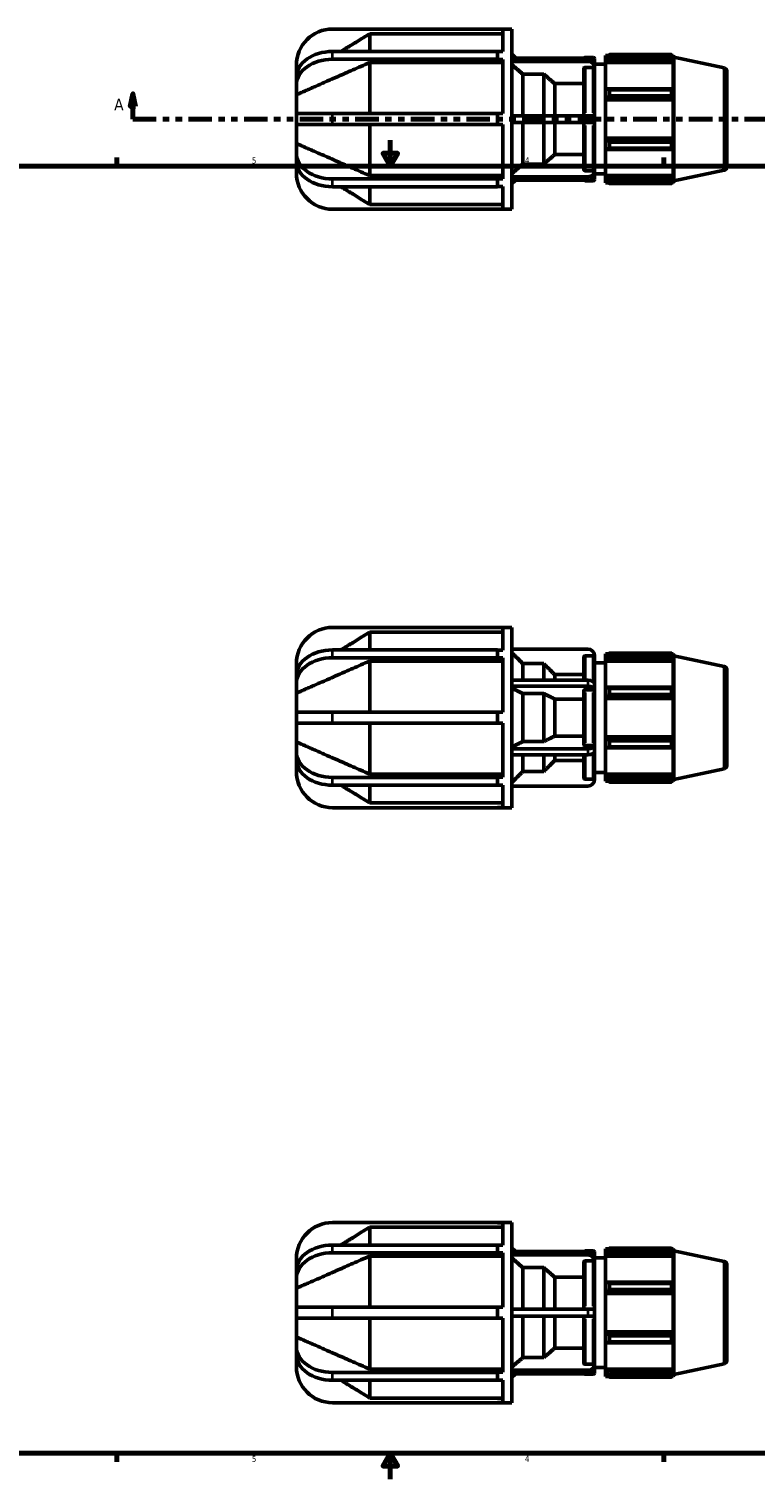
# Model space of a CAD drawing. Header units: inches. Extents: x 0.1 to 43.8, y -12 to 28.
# Tile 3 of 6: x 11.4 to 22.7, y 0.6 to 23.1. Entities that reach past the tile are written whole.
import ezdxf

# ---------------------------------------------------------------- set-up
doc = ezdxf.new("R2010")
doc.units = ezdxf.units.IN
doc.header["$MEASUREMENT"] = 0
doc.linetypes.add('DOUBLE_DASH_CHAIN', pattern=[1.2403, 0.6614, -0.0827, 0.1654, -0.0827, 0.1654, -0.0827])
for name, color, linetype, lineweight in [('Border (ANSI)', 7, 'Continuous', 70), ('Section Line (ANSI)', 7, 'DOUBLE_DASH_CHAIN', 70), ('Visible (ANSI)', 7, 'Continuous', 50), ('Visible Narrow (ANSI)', 7, 'Continuous', 35)]:
    doc.layers.add(name, color=color, linetype=linetype, lineweight=lineweight)
doc.styles.add('Label Text (ANSI)', font='tahoma.ttf')
doc.styles.add('Note Text (ANSI)', font='tahoma.ttf')

# ---------------------------------------------------------------- blocks, each defined once
blk = doc.blocks.new('Borders Default Border')
at = {"layer": 'Border (ANSI)'}
for p, q in [((12.75, 21), (12.75, 21.134)), ((21.25, 21), (21.25, 21.134)), ((12.75, 1), (12.75, 0.866)), ((21.25, 1), (21.25, 0.866))]:
    blk.add_line(p, q, dxfattribs=at)
at = {"layer": 'Border (ANSI)', "flags": 128}
for points in [[(17, 21.4), (17, 21), (16.885, 21.2), (17.115, 21.2), (17, 21)], [(0.5, 1), (0.5, 21), (33.5, 21), (33.5, 1), (0.5, 1)], [(17, 0.6), (17, 1), (16.885, 0.8), (17.115, 0.8), (17, 1)]]:
    blk.add_lwpolyline(points, dxfattribs=at)
at = {"layer": 'Border (ANSI)', "color": 5, "true_color": 0x0000ff, "char_height": 0.0945, "attachment_point": 7, "style": 'Note Text (ANSI)'}
for s, insert in [('5', (14.847, 21.038)), ('4', (19.092, 21.04)), ('5', (14.847, 0.864)), ('4', (19.092, 0.866))]:
    blk.add_mtext(s, dxfattribs=dict(at, insert=insert))
blk = doc.blocks.new('2dTransSection0')
at = {"layer": 'Section Line (ANSI)', "linetype": 'Continuous'}
for p, q in [((12.999, 22.124), (12.959, 21.927)), ((12.999, 21.927), (12.999, 22.124)), ((13.038, 21.927), (12.999, 22.124)), ((30.443, 22.124), (30.403, 21.927)), ((30.443, 21.927), (30.443, 22.124)), ((30.482, 21.927), (30.443, 22.124)), ((12.959, 21.927), (13.038, 21.927)), ((12.999, 21.73), (12.999, 21.927)), ((30.403, 21.927), (30.482, 21.927)), ((30.443, 21.73), (30.443, 21.927)), ((12.999, 21.73), (13.363, 21.73)), ((30.078, 21.73), (30.443, 21.73))]:
    blk.add_line(p, q, dxfattribs=at)
at = {"layer": 'Section Line (ANSI)', "linetype": 'DOUBLE_DASH_CHAIN', "ltscale": 0.55082}
blk.add_line((12.999, 21.73), (30.443, 21.73), dxfattribs=at)
at = {"layer": 'Section Line (ANSI)', "linetype": 'Continuous', "flags": 128}
for points in [[(13.038, 21.927), (12.999, 22.124), (12.959, 21.927), (13.038, 21.927)], [(30.482, 21.927), (30.443, 22.124), (30.403, 21.927), (30.482, 21.927)]]:
    blk.add_lwpolyline(points, dxfattribs=at)
at = {"layer": 'Section Line (ANSI)'}
for points in [[(13.038, 21.927), (12.999, 22.124), (12.959, 21.927), (13.038, 21.927)], [(30.482, 21.927), (30.443, 22.124), (30.403, 21.927), (30.482, 21.927)]]:
    blk.add_solid(points, dxfattribs=at)
at = {"layer": 'Section Line (ANSI)', "char_height": 0.18, "attachment_point": 7, "style": 'Label Text (ANSI)'}
for insert in [(12.709, 21.868), (30.579, 21.868)]:
    blk.add_mtext('A', dxfattribs=dict(at, insert=insert))

msp = doc.modelspace()

# ---------------------------------------------------------------- linework, layer by layer
at = {"layer": 'Visible (ANSI)'}
for p, q in [((18.6679, 23.1298), (16.1019, 23.1298)), ((16.6809, 22.78), (16.6809, 23.0571)), ((18.7519, 23.0571), (16.6809, 23.0571)), ((18.6679, 23.1298), (18.8919, 23.1298)), ((18.6679, 23.1272), (18.6679, 23.1298)), ((18.7519, 23.1272), (18.6679, 23.1272)), ((18.7519, 22.7782), (18.7519, 23.1272)), ((18.8919, 20.3298), (18.8919, 23.1298)), ((16.1019, 22.78), (18.6679, 22.78)), ((18.6679, 22.7198), (18.6679, 22.78)), ((18.6679, 22.7782), (18.7519, 22.7782)), ((15.5419, 22.5698), (15.5419, 22.384)), ((18.6679, 22.6595), (16.1019, 22.6595)), ((16.6809, 21.815), (16.6809, 22.6081)), ((18.7519, 22.6081), (16.6809, 22.6081)), ((18.6679, 22.6595), (18.6679, 22.7198)), ((18.6679, 22.6577), (18.6679, 22.6595)), ((18.7519, 22.6577), (18.6679, 22.6577)), ((18.7519, 21.815), (18.7519, 22.6577)), ((18.9504, 22.6787), (18.8919, 22.7373)), ((18.8919, 22.6787), (20.0701, 22.6787)), ((20.0701, 22.6255), (18.8919, 22.6255)), ((20.0303, 22.6883), (20.1557, 22.6883)), ((20.1557, 22.532), (20.0303, 22.532)), ((20.1766, 22.6674), (20.1766, 22.5865)), ((20.1766, 22.5333), (20.1766, 22.5865)), ((20.1766, 22.5818), (20.3439, 22.5818)), ((20.1766, 22.5138), (20.1766, 22.5333)), ((20.3439, 22.7203), (20.3439, 22.6846)), ((20.3439, 22.7203), (20.3892, 22.7203)), ((20.3652, 22.7049), (20.3439, 22.6846)), ((20.3439, 22.6178), (20.3439, 22.6846)), ((20.3439, 22.6178), (20.3652, 22.6367)), ((20.3439, 22.6083), (20.3439, 22.6178)), ((20.3439, 22.6083), (20.3439, 22.1921)), ((20.3439, 22.6083), (21.3963, 22.6083)), ((20.3652, 22.6367), (21.3859, 22.6367)), ((20.4078, 22.7319), (20.4078, 22.6934)), ((20.4078, 22.7319), (21.3721, 22.7319)), ((21.3721, 22.6934), (20.4078, 22.6934)), ((21.3721, 22.6934), (21.3721, 22.7319)), ((21.3781, 22.7203), (21.3963, 22.7203)), ((21.3963, 22.6744), (21.3859, 22.7049)), ((21.3859, 22.6367), (21.3963, 22.6083)), ((21.3963, 22.6744), (21.3963, 22.7203)), ((21.4059, 22.6908), (21.3963, 22.7203)), ((21.3963, 22.1871), (21.3963, 22.6083)), ((21.4059, 20.7688), (21.4059, 22.6908)), ((22.1904, 22.5241), (21.4059, 22.6908)), ((15.5419, 22.2635), (15.5419, 22.384)), ((19.3851, 22.4292), (19.0594, 22.4292)), ((19.0594, 21.7831), (19.0594, 22.4292)), ((19.3851, 21.7831), (19.3851, 22.4292)), ((20.0094, 21.7831), (20.0094, 22.5138)), ((20.1766, 22.5138), (20.1766, 21.7831)), ((22.2319, 22.4728), (22.2319, 20.9868)), ((15.5419, 22.2635), (15.5419, 22.1088)), ((15.5419, 21.815), (15.5419, 22.1088)), ((20.0094, 22.2809), (19.5559, 22.2809)), ((19.5559, 21.7831), (19.5559, 22.2809)), ((20.3652, 22.2019), (20.3439, 22.1921)), ((20.3439, 22.0308), (20.3439, 22.1921)), ((21.3859, 22.2019), (20.3652, 22.2019)), ((20.4078, 22.1834), (20.4078, 22.0904)), ((20.4078, 22.1834), (21.3721, 22.1834)), ((21.3721, 22.0904), (20.4078, 22.0904)), ((21.3721, 22.0904), (21.3721, 22.1834)), ((21.3963, 22.1871), (21.3859, 22.2019)), ((20.3439, 22.0308), (20.3652, 22.0372)), ((20.3439, 22.0276), (20.3439, 22.0308)), ((20.3439, 22.0276), (20.3439, 21.432)), ((20.3439, 22.0276), (21.3963, 22.0276)), ((20.3652, 22.0372), (21.3859, 22.0372)), ((21.3859, 22.0372), (21.3963, 22.0276)), ((21.3963, 21.432), (21.3963, 22.0276)), ((16.1019, 21.815), (15.5419, 21.815)), ((15.5419, 21.6446), (15.5419, 21.815)), ((15.5419, 21.3508), (15.5419, 21.6446)), ((15.5419, 21.6446), (16.1019, 21.6446)), ((16.1019, 21.815), (18.6679, 21.815)), ((18.6679, 21.6446), (16.1019, 21.6446)), ((16.6809, 20.8515), (16.6809, 21.6446)), ((18.6679, 21.7298), (18.6679, 21.815)), ((18.6679, 21.815), (18.7519, 21.815)), ((18.6679, 21.6446), (18.6679, 21.7298)), ((18.7519, 21.6446), (18.6679, 21.6446)), ((18.7519, 20.8019), (18.7519, 21.6446)), ((18.8919, 21.7831), (20.0701, 21.7831)), ((20.0701, 21.6766), (18.8919, 21.6766)), ((19.0594, 21.0304), (19.0594, 21.6766)), ((19.3851, 21.0304), (19.3851, 21.6766)), ((19.5559, 21.1787), (19.5559, 21.6766)), ((20.0094, 20.9458), (20.0094, 21.6766)), ((20.0701, 21.7831), (20.1766, 21.7831)), ((20.1766, 21.6766), (20.0701, 21.6766)), ((20.1766, 21.6766), (20.1766, 21.7831)), ((20.1766, 21.6766), (20.1766, 20.9458)), ((20.3439, 21.4288), (20.3439, 21.432)), ((20.3439, 21.432), (21.3963, 21.432)), ((20.3439, 21.2675), (20.3439, 21.4288)), ((20.3652, 21.4224), (20.3439, 21.4288)), ((21.3859, 21.4224), (20.3652, 21.4224)), ((21.3963, 21.432), (21.3859, 21.4224)), ((15.5419, 21.3508), (15.5419, 21.1961)), ((15.5419, 21.0756), (15.5419, 21.1961)), ((19.5559, 21.1787), (20.0094, 21.1787)), ((20.3439, 21.2675), (20.3439, 20.8513)), ((20.3439, 21.2675), (20.3652, 21.2577)), ((20.3652, 21.2577), (21.3859, 21.2577)), ((20.4078, 21.3692), (20.4078, 21.2762)), ((20.4078, 21.3692), (21.3721, 21.3692)), ((21.3721, 21.2762), (20.4078, 21.2762)), ((21.3721, 21.2762), (21.3721, 21.3692)), ((21.3859, 21.2577), (21.3963, 21.2725)), ((21.3963, 20.8513), (21.3963, 21.2725)), ((15.5419, 21.0756), (15.5419, 20.8898)), ((19.0594, 21.0304), (19.3851, 21.0304)), ((16.1019, 20.8001), (18.6679, 20.8001)), ((16.6809, 20.8515), (18.7519, 20.8515)), ((18.6679, 20.8001), (18.6679, 20.8019)), ((18.6679, 20.8019), (18.7519, 20.8019)), ((18.6679, 20.7399), (18.6679, 20.8001)), ((18.6679, 20.6796), (18.6679, 20.7399)), ((18.8919, 20.8341), (20.0701, 20.8341)), ((20.0701, 20.7809), (18.8919, 20.7809)), ((18.9504, 20.7809), (18.8919, 20.7223)), ((20.0303, 20.9276), (20.1557, 20.9276)), ((20.0303, 20.7713), (20.1557, 20.7713)), ((20.1766, 20.9263), (20.1766, 20.9458)), ((20.1766, 20.8731), (20.1766, 20.9263)), ((20.1766, 20.8778), (20.3439, 20.8778)), ((20.1766, 20.8731), (20.1766, 20.7923)), ((20.3439, 20.8418), (20.3439, 20.8513)), ((20.3439, 20.8513), (21.3963, 20.8513)), ((20.3439, 20.775), (20.3439, 20.8418)), ((20.3652, 20.8229), (20.3439, 20.8418)), ((20.3439, 20.775), (20.3439, 20.7394)), ((20.3439, 20.775), (20.3652, 20.7547)), ((20.3439, 20.7394), (20.3892, 20.7394)), ((21.3859, 20.8229), (20.3652, 20.8229)), ((20.4078, 20.7662), (20.4078, 20.7277)), ((20.4078, 20.7662), (21.3721, 20.7662)), ((21.3721, 20.7277), (20.4078, 20.7277)), ((21.3721, 20.7277), (21.3721, 20.7662)), ((21.3781, 20.7394), (21.3963, 20.7394)), ((21.3963, 20.8513), (21.3859, 20.8229)), ((21.3859, 20.7547), (21.3963, 20.7852)), ((21.3963, 20.7394), (21.3963, 20.7852)), ((21.4059, 20.7688), (21.3963, 20.7394)), ((22.1904, 20.9356), (21.4059, 20.7688)), ((18.6679, 20.6796), (16.1019, 20.6796)), ((16.6809, 20.4025), (16.6809, 20.6796)), ((18.7519, 20.6814), (18.6679, 20.6814)), ((18.7519, 20.3324), (18.7519, 20.6814)), ((16.1019, 20.3298), (18.6679, 20.3298)), ((16.6809, 20.4025), (18.7519, 20.4025)), ((18.6679, 20.3298), (18.6679, 20.3324)), ((18.6679, 20.3324), (18.7519, 20.3324)), ((18.6679, 20.3298), (18.8919, 20.3298)), ((18.6679, 13.831), (16.1019, 13.831)), ((16.6809, 13.4812), (16.6809, 13.7582)), ((18.7519, 13.7582), (16.6809, 13.7582)), ((18.6679, 13.831), (18.8919, 13.831)), ((18.6679, 13.8284), (18.6679, 13.831)), ((18.7519, 13.8284), (18.6679, 13.8284)), ((18.7519, 13.4793), (18.7519, 13.8284)), ((18.8919, 11.031), (18.8919, 13.831)), ((16.1019, 13.4812), (18.6679, 13.4812)), ((18.6679, 13.3607), (16.1019, 13.3607)), ((16.6809, 12.5162), (16.6809, 13.3092)), ((18.7519, 13.3092), (16.6809, 13.3092)), ((18.6679, 13.4209), (18.6679, 13.4812)), ((18.6679, 13.4793), (18.7519, 13.4793)), ((18.6679, 13.3607), (18.6679, 13.4209)), ((18.6679, 13.3588), (18.6679, 13.3607)), ((18.7519, 13.3588), (18.6679, 13.3588)), ((18.7519, 12.5162), (18.7519, 13.3588)), ((20.0701, 13.496), (18.8919, 13.496)), ((20.0094, 13.0096), (20.0094, 13.367)), ((20.1557, 13.388), (20.0303, 13.388)), ((20.1766, 13.367), (20.1766, 13.3895)), ((20.1766, 13.367), (20.1766, 12.9563)), ((20.3439, 13.4214), (20.3439, 13.3857)), ((20.3439, 13.4214), (20.3892, 13.4214)), ((20.3652, 13.4061), (20.3439, 13.3857)), ((20.3439, 13.319), (20.3439, 13.3857)), ((20.3439, 13.319), (20.3652, 13.3379)), ((20.3439, 13.3095), (20.3439, 13.319)), ((20.3439, 13.3095), (20.3439, 12.8932)), ((20.3439, 13.3095), (21.3963, 13.3095)), ((20.3652, 13.3379), (21.3859, 13.3379)), ((20.4078, 13.4331), (20.4078, 13.3946)), ((20.4078, 13.4331), (21.3721, 13.4331)), ((21.3721, 13.3946), (20.4078, 13.3946)), ((21.3721, 13.3946), (21.3721, 13.4331)), ((21.3781, 13.4214), (21.3963, 13.4214)), ((21.3963, 13.3756), (21.3859, 13.4061)), ((21.3859, 13.3379), (21.3963, 13.3095)), ((21.3963, 13.3756), (21.3963, 13.4214)), ((21.4059, 13.392), (21.3963, 13.4214)), ((21.3963, 12.8883), (21.3963, 13.3095)), ((21.4059, 11.47), (21.4059, 13.392)), ((22.1904, 13.2252), (21.4059, 13.392)), ((15.5419, 13.271), (15.5419, 13.0852)), ((15.5419, 12.9647), (15.5419, 13.0852)), ((19.3851, 13.2693), (19.0594, 13.2693)), ((19.0594, 13.0096), (19.0594, 13.2693)), ((19.3851, 13.0096), (19.3851, 13.2693)), ((20.0094, 13.0981), (19.5559, 13.0981)), ((19.5559, 13.0096), (19.5559, 13.0981)), ((20.1766, 13.283), (20.3439, 13.283)), ((22.2319, 13.174), (22.2319, 11.6879)), ((15.5419, 12.9647), (15.5419, 12.81)), ((18.8919, 13.0096), (20.0701, 13.0096)), ((20.0701, 12.9174), (18.8919, 12.9174)), ((20.0094, 12.0091), (20.0094, 12.8529)), ((20.1557, 12.8634), (20.0303, 12.8634)), ((20.1766, 12.8641), (20.1766, 12.9563)), ((20.1766, 12.8529), (20.1766, 12.8641)), ((20.1766, 12.8529), (20.1766, 12.0091)), ((20.3652, 12.9031), (20.3439, 12.8932)), ((20.3439, 12.732), (20.3439, 12.8932)), ((21.3859, 12.9031), (20.3652, 12.9031)), ((20.4078, 12.8846), (20.4078, 12.7916)), ((20.4078, 12.8846), (21.3721, 12.8846)), ((21.3721, 12.7916), (21.3721, 12.8846)), ((21.3963, 12.8883), (21.3859, 12.9031)), ((15.5419, 12.5162), (15.5419, 12.81)), ((19.3851, 12.804), (19.0594, 12.804)), ((19.0594, 12.0579), (19.0594, 12.804)), ((19.3851, 12.0579), (19.3851, 12.804)), ((20.0094, 12.7184), (19.5559, 12.7184)), ((19.5559, 12.1435), (19.5559, 12.7184)), ((20.3439, 12.732), (20.3652, 12.7384)), ((20.3439, 12.7288), (20.3439, 12.732)), ((20.3439, 12.7288), (20.3439, 12.1331)), ((20.3439, 12.7288), (21.3963, 12.7288)), ((20.3652, 12.7384), (21.3859, 12.7384)), ((21.3721, 12.7916), (20.4078, 12.7916)), ((21.3859, 12.7384), (21.3963, 12.7288)), ((21.3963, 12.1331), (21.3963, 12.7288)), ((16.1019, 12.5162), (15.5419, 12.5162)), ((15.5419, 12.3458), (15.5419, 12.5162)), ((16.1019, 12.5162), (18.6679, 12.5162)), ((18.6679, 12.431), (18.6679, 12.5162)), ((18.6679, 12.5162), (18.7519, 12.5162)), ((18.6679, 12.3458), (18.6679, 12.431)), ((15.5419, 12.052), (15.5419, 12.3458)), ((15.5419, 12.3458), (16.1019, 12.3458)), ((18.6679, 12.3458), (16.1019, 12.3458)), ((16.6809, 11.5527), (16.6809, 12.3458)), ((18.7519, 12.3458), (18.6679, 12.3458)), ((18.7519, 11.5031), (18.7519, 12.3458)), ((15.5419, 12.052), (15.5419, 11.8972)), ((18.8919, 11.9446), (20.0701, 11.9446)), ((19.0594, 12.0579), (19.3851, 12.0579)), ((19.5559, 12.1435), (20.0094, 12.1435)), ((20.0303, 11.9986), (20.1557, 11.9986)), ((20.1766, 11.9978), (20.1766, 12.0091)), ((20.1766, 11.9056), (20.1766, 11.9978)), ((20.3439, 12.1299), (20.3439, 12.1331)), ((20.3439, 12.1331), (21.3963, 12.1331)), ((20.3652, 12.1235), (20.3439, 12.1299)), ((20.3439, 11.9687), (20.3439, 12.1299)), ((20.3439, 11.9687), (20.3652, 11.9589)), ((20.3439, 11.9687), (20.3439, 11.5524)), ((21.3859, 12.1235), (20.3652, 12.1235)), ((20.3652, 11.9589), (21.3859, 11.9589)), ((20.4078, 12.0704), (20.4078, 11.9774)), ((20.4078, 12.0704), (21.3721, 12.0704)), ((21.3721, 11.9774), (20.4078, 11.9774)), ((21.3721, 11.9774), (21.3721, 12.0704)), ((21.3963, 12.1331), (21.3859, 12.1235)), ((21.3859, 11.9589), (21.3963, 11.9736)), ((21.3963, 11.5524), (21.3963, 11.9736)), ((15.5419, 11.7768), (15.5419, 11.8972)), ((15.5419, 11.7768), (15.5419, 11.591)), ((20.0701, 11.8524), (18.8919, 11.8524)), ((19.0594, 11.5927), (19.0594, 11.8524)), ((19.3851, 11.5927), (19.3851, 11.8524)), ((19.5559, 11.7638), (19.5559, 11.8524)), ((19.5559, 11.7638), (20.0094, 11.7638)), ((20.0094, 11.4949), (20.0094, 11.8524)), ((20.1766, 11.9056), (20.1766, 11.4949)), ((16.1019, 11.5013), (18.6679, 11.5013)), ((16.6809, 11.5527), (18.7519, 11.5527)), ((18.6679, 11.5013), (18.6679, 11.5031)), ((18.6679, 11.5031), (18.7519, 11.5031)), ((18.6679, 11.441), (18.6679, 11.5013)), ((19.0594, 11.5927), (19.3851, 11.5927)), ((20.1766, 11.579), (20.3439, 11.579)), ((20.1766, 11.4725), (20.1766, 11.4949)), ((20.3439, 11.543), (20.3439, 11.5524)), ((20.3439, 11.5524), (21.3963, 11.5524)), ((20.3439, 11.4762), (20.3439, 11.543)), ((20.3652, 11.5241), (20.3439, 11.543)), ((21.3859, 11.5241), (20.3652, 11.5241)), ((21.3963, 11.5524), (21.3859, 11.5241)), ((22.1904, 11.6367), (21.4059, 11.47)), ((18.6679, 11.3808), (16.1019, 11.3808)), ((16.6809, 11.1037), (16.6809, 11.3808)), ((18.6679, 11.3808), (18.6679, 11.441)), ((18.7519, 11.3826), (18.6679, 11.3826)), ((18.7519, 11.0336), (18.7519, 11.3826)), ((18.8919, 11.366), (20.0701, 11.366)), ((20.0303, 11.474), (20.1557, 11.474)), ((20.3439, 11.4762), (20.3652, 11.4559)), ((20.3439, 11.4762), (20.3439, 11.4405)), ((20.3439, 11.4405), (20.3892, 11.4405)), ((20.4078, 11.4674), (20.4078, 11.4289)), ((20.4078, 11.4674), (21.3721, 11.4674)), ((21.3721, 11.4289), (20.4078, 11.4289)), ((21.3721, 11.4289), (21.3721, 11.4674)), ((21.3781, 11.4405), (21.3963, 11.4405)), ((21.3859, 11.4559), (21.3963, 11.4864)), ((21.3963, 11.4405), (21.3963, 11.4864)), ((21.4059, 11.47), (21.3963, 11.4405)), ((16.6809, 11.1037), (18.7519, 11.1037)), ((16.1019, 11.031), (18.6679, 11.031)), ((18.6679, 11.031), (18.6679, 11.0336)), ((18.6679, 11.0336), (18.7519, 11.0336)), ((18.6679, 11.031), (18.8919, 11.031)), ((18.6679, 4.5853), (16.1019, 4.5853)), ((16.6809, 4.2355), (16.6809, 4.5126)), ((18.7519, 4.5126), (16.6809, 4.5126)), ((18.6679, 4.5853), (18.8919, 4.5853)), ((18.6679, 4.5827), (18.6679, 4.5853)), ((18.7519, 4.5827), (18.6679, 4.5827)), ((18.7519, 4.2337), (18.7519, 4.5827)), ((18.8919, 1.7853), (18.8919, 4.5853)), ((16.1019, 4.2355), (18.6679, 4.2355)), ((18.6679, 4.115), (16.1019, 4.115)), ((16.6809, 3.2705), (16.6809, 4.0636)), ((18.7519, 4.0636), (16.6809, 4.0636)), ((18.6679, 4.1753), (18.6679, 4.2355)), ((18.6679, 4.2337), (18.7519, 4.2337)), ((18.6679, 4.115), (18.6679, 4.1753)), ((18.6679, 4.1132), (18.6679, 4.115)), ((18.7519, 4.1132), (18.6679, 4.1132)), ((18.7519, 3.2705), (18.7519, 4.1132)), ((18.9504, 4.1343), (18.8919, 4.1928)), ((18.8919, 4.1343), (20.0701, 4.1343)), ((20.0701, 4.081), (18.8919, 4.081)), ((20.0303, 4.1438), (20.1557, 4.1438)), ((20.1766, 4.1229), (20.1766, 4.042)), ((20.3439, 4.1758), (20.3439, 4.1401)), ((20.3439, 4.1758), (20.3892, 4.1758)), ((20.3652, 4.1604), (20.3439, 4.1401)), ((20.3439, 4.0733), (20.3439, 4.1401)), ((20.3439, 4.0733), (20.3652, 4.0922)), ((20.3439, 4.0639), (20.3439, 4.0733)), ((20.3439, 4.0639), (20.3439, 3.6476)), ((20.3439, 4.0639), (21.3963, 4.0639)), ((20.3652, 4.0922), (21.3859, 4.0922)), ((20.4078, 4.1874), (20.4078, 4.1489)), ((20.4078, 4.1874), (21.3721, 4.1874)), ((21.3721, 4.1489), (20.4078, 4.1489)), ((21.3721, 4.1489), (21.3721, 4.1874)), ((21.3781, 4.1758), (21.3963, 4.1758)), ((21.3963, 4.1299), (21.3859, 4.1604)), ((21.3859, 4.0922), (21.3963, 4.0639)), ((21.3963, 4.1299), (21.3963, 4.1758)), ((21.4059, 4.1463), (21.3963, 4.1758)), ((21.3963, 3.6427), (21.3963, 4.0639)), ((21.4059, 2.2243), (21.4059, 4.1463)), ((22.1904, 3.9796), (21.4059, 4.1463)), ((15.5419, 4.0253), (15.5419, 3.8395)), ((15.5419, 3.719), (15.5419, 3.8395)), ((19.3851, 3.8847), (19.0594, 3.8847)), ((19.0594, 3.2386), (19.0594, 3.8847)), ((19.3851, 3.2386), (19.3851, 3.8847)), ((20.0094, 3.2386), (20.0094, 3.9693)), ((20.1557, 3.9875), (20.0303, 3.9875)), ((20.1766, 3.9888), (20.1766, 4.042)), ((20.1766, 4.0373), (20.3439, 4.0373)), ((20.1766, 3.9693), (20.1766, 3.9888)), ((20.1766, 3.9693), (20.1766, 3.2386)), ((22.2319, 3.9283), (22.2319, 2.4423)), ((15.5419, 3.719), (15.5419, 3.5643)), ((20.0094, 3.7364), (19.5559, 3.7364)), ((19.5559, 3.2386), (19.5559, 3.7364)), ((20.3652, 3.6574), (20.3439, 3.6476)), ((20.3439, 3.4864), (20.3439, 3.6476)), ((21.3859, 3.6574), (20.3652, 3.6574)), ((20.4078, 3.6389), (20.4078, 3.5459)), ((20.4078, 3.6389), (21.3721, 3.6389)), ((21.3721, 3.5459), (21.3721, 3.6389)), ((21.3963, 3.6427), (21.3859, 3.6574)), ((15.5419, 3.2705), (15.5419, 3.5643)), ((20.3439, 3.4864), (20.3652, 3.4928)), ((20.3439, 3.4831), (20.3439, 3.4864)), ((20.3439, 3.4831), (20.3439, 2.8875)), ((20.3439, 3.4831), (21.3963, 3.4831)), ((20.3652, 3.4928), (21.3859, 3.4928)), ((21.3721, 3.5459), (20.4078, 3.5459)), ((21.3859, 3.4928), (21.3963, 3.4831)), ((21.3963, 2.8875), (21.3963, 3.4831)), ((16.1019, 3.2705), (15.5419, 3.2705)), ((15.5419, 3.1001), (15.5419, 3.2705)), ((16.1019, 3.2705), (18.6679, 3.2705)), ((18.6679, 3.1853), (18.6679, 3.2705)), ((18.6679, 3.2705), (18.7519, 3.2705)), ((18.6679, 3.1001), (18.6679, 3.1853)), ((18.8919, 3.2386), (20.0701, 3.2386)), ((20.0701, 3.2386), (20.1766, 3.2386)), ((20.1766, 3.1321), (20.1766, 3.2386)), ((15.5419, 2.8063), (15.5419, 3.1001)), ((15.5419, 3.1001), (16.1019, 3.1001)), ((18.6679, 3.1001), (16.1019, 3.1001)), ((16.6809, 2.307), (16.6809, 3.1001)), ((18.7519, 3.1001), (18.6679, 3.1001)), ((18.7519, 2.2574), (18.7519, 3.1001)), ((20.0701, 3.1321), (18.8919, 3.1321)), ((19.0594, 2.4859), (19.0594, 3.1321)), ((19.3851, 2.4859), (19.3851, 3.1321)), ((19.5559, 2.6342), (19.5559, 3.1321)), ((20.0094, 2.4013), (20.0094, 3.1321)), ((20.1766, 3.1321), (20.0701, 3.1321)), ((20.1766, 3.1321), (20.1766, 2.4013)), ((15.5419, 2.8063), (15.5419, 2.6516)), ((20.3439, 2.8843), (20.3439, 2.8875)), ((20.3439, 2.8875), (21.3963, 2.8875)), ((20.3439, 2.7231), (20.3439, 2.8843)), ((20.3652, 2.8779), (20.3439, 2.8843)), ((20.3439, 2.7231), (20.3652, 2.7132)), ((20.3439, 2.7231), (20.3439, 2.3068)), ((21.3859, 2.8779), (20.3652, 2.8779)), ((20.3652, 2.7132), (21.3859, 2.7132)), ((20.4078, 2.8247), (20.4078, 2.7317)), ((20.4078, 2.8247), (21.3721, 2.8247)), ((21.3721, 2.7317), (20.4078, 2.7317)), ((21.3721, 2.7317), (21.3721, 2.8247)), ((21.3963, 2.8875), (21.3859, 2.8779)), ((21.3859, 2.7132), (21.3963, 2.728)), ((21.3963, 2.3068), (21.3963, 2.728)), ((15.5419, 2.5311), (15.5419, 2.6516)), ((15.5419, 2.5311), (15.5419, 2.3453)), ((19.0594, 2.4859), (19.3851, 2.4859)), ((19.5559, 2.6342), (20.0094, 2.6342)), ((16.1019, 2.2556), (18.6679, 2.2556)), ((16.6809, 2.307), (18.7519, 2.307)), ((18.6679, 2.2556), (18.6679, 2.2574)), ((18.6679, 2.2574), (18.7519, 2.2574)), ((18.6679, 2.1954), (18.6679, 2.2556)), ((18.8919, 2.2896), (20.0701, 2.2896)), ((20.0303, 2.3831), (20.1557, 2.3831)), ((20.1766, 2.3819), (20.1766, 2.4013)), ((20.1766, 2.3286), (20.1766, 2.3819)), ((20.1766, 2.3333), (20.3439, 2.3333)), ((20.1766, 2.3286), (20.1766, 2.2478)), ((20.3439, 2.2973), (20.3439, 2.3068)), ((20.3439, 2.3068), (21.3963, 2.3068)), ((20.3439, 2.2305), (20.3439, 2.2973)), ((20.3652, 2.2784), (20.3439, 2.2973)), ((21.3859, 2.2784), (20.3652, 2.2784)), ((21.3963, 2.3068), (21.3859, 2.2784)), ((22.1904, 2.3911), (21.4059, 2.2243)), ((18.6679, 2.1351), (16.1019, 2.1351)), ((16.6809, 1.858), (16.6809, 2.1351)), ((18.6679, 2.1351), (18.6679, 2.1954)), ((18.7519, 2.137), (18.6679, 2.137)), ((18.7519, 1.7879), (18.7519, 2.137)), ((20.0701, 2.2364), (18.8919, 2.2364)), ((18.9504, 2.2364), (18.8919, 2.1778)), ((20.0303, 2.2268), (20.1557, 2.2268)), ((20.3439, 2.2305), (20.3652, 2.2102)), ((20.3439, 2.2305), (20.3439, 2.1949)), ((20.3439, 2.1949), (20.3892, 2.1949)), ((20.4078, 2.2217), (20.4078, 2.1832)), ((20.4078, 2.2217), (21.3721, 2.2217)), ((21.3721, 2.1832), (20.4078, 2.1832)), ((21.3721, 2.1832), (21.3721, 2.2217)), ((21.3781, 2.1949), (21.3963, 2.1949)), ((21.3859, 2.2102), (21.3963, 2.2407)), ((21.3963, 2.1949), (21.3963, 2.2407)), ((21.4059, 2.2243), (21.3963, 2.1949)), ((16.6809, 1.858), (18.7519, 1.858)), ((16.1019, 1.7853), (18.6679, 1.7853)), ((18.6679, 1.7853), (18.6679, 1.7879)), ((18.6679, 1.7879), (18.7519, 1.7879)), ((18.6679, 1.7853), (18.8919, 1.7853))]:
    msp.add_line(p, q, dxfattribs=at)
for centre, radius, start, end in [((16.1019, 22.5698), 0.56, 90, 180), ((20.0303, 22.6674), 0.0209, 90, 147.06672), ((20.1557, 22.6674), 0.0209, 0, 90), ((22.1795, 22.4728), 0.0524, 0, 78), ((22.1795, 20.9868), 0.0524, 282, 0), ((16.1019, 20.8898), 0.56, 180, 270), ((20.0303, 20.7923), 0.0209, 212.93328, 270), ((20.1557, 20.7923), 0.0209, 270, 0), ((16.1019, 13.271), 0.56, 90, 180), ((20.0701, 13.3895), 0.1065, 0, 90), ((22.1795, 13.174), 0.0524, 0, 78), ((16.1019, 11.591), 0.56, 180, 270), ((22.1795, 11.6879), 0.0524, 282, 0), ((20.0701, 11.4725), 0.1065, 270, 0), ((16.1019, 4.0253), 0.56, 90, 180), ((20.0303, 4.1229), 0.0209, 90, 147.06672), ((20.1557, 4.1229), 0.0209, 0, 90), ((22.1795, 3.9283), 0.0524, 0, 78), ((16.1019, 2.3453), 0.56, 180, 270), ((22.1795, 2.4423), 0.0524, 282, 0), ((20.0303, 2.2478), 0.0209, 212.93328, 270), ((20.1557, 2.2478), 0.0209, 270, 0)]:
    msp.add_arc(centre, radius, start, end, dxfattribs=at)
for centre, major_axis, ratio, start_param, end_param in [((16.1019, 22.384), (-0.56, 0), 0.7071068, 4.712389, 6.2831853), ((16.1019, 22.2635), (-0.56, 0), 0.7071068, 4.712389, 6.2831853), ((20.0701, 22.5865), (0.1065, 0), 0.8660254, 0, 1.5707963), ((20.0701, 22.5333), (0.1065, 0), 0.8660254, 0, 1.5707963), ((16.1019, 21.1961), (-0.56, 0), 0.7071068, 0, 1.5707963), ((16.1019, 21.0756), (-0.56, 0), 0.7071068, 0, 1.5707963), ((20.0701, 20.9263), (0.1065, 0), 0.8660254, 4.712389, 6.2831853), ((20.0701, 20.8731), (0.1065, 0), 0.8660254, 4.712389, 6.2831853), ((16.1019, 13.0852), (-0.56, 0), 0.7071068, 4.712389, 6.2831853), ((16.1019, 12.9647), (-0.56, 0), 0.7071068, 4.712389, 6.2831853), ((20.0701, 12.9563), (0.1065, 0), 0.5, 0, 1.5707963), ((20.0701, 12.8641), (0.1065, 0), 0.5, 0, 1.5707963), ((20.0701, 11.9978), (0.1065, 0), 0.5, 4.712389, 6.2831853), ((16.1019, 11.8972), (-0.56, 0), 0.7071068, 0, 1.5707963), ((16.1019, 11.7768), (-0.56, 0), 0.7071068, 0, 1.5707963), ((20.0701, 11.9056), (0.1065, 0), 0.5, 4.712389, 6.2831853), ((16.1019, 3.8395), (-0.56, 0), 0.7071068, 4.712389, 6.2831853), ((16.1019, 3.719), (-0.56, 0), 0.7071068, 4.712389, 6.2831853), ((20.0701, 4.042), (0.1065, 0), 0.8660254, 0, 1.5707963), ((20.0701, 3.9888), (0.1065, 0), 0.8660254, 0, 1.5707963), ((16.1019, 2.6516), (-0.56, 0), 0.7071068, 0, 1.5707963), ((16.1019, 2.5311), (-0.56, 0), 0.7071068, 0, 1.5707963), ((20.0701, 2.3819), (0.1065, 0), 0.8660254, 4.712389, 6.2831853), ((20.0701, 2.3286), (0.1065, 0), 0.8660254, 4.712389, 6.2831853)]:
    msp.add_ellipse(centre, major_axis=major_axis, ratio=ratio, start_param=start_param, end_param=end_param, dxfattribs=at)
for points, weights in [([(16.6809, 23.0571), (16.4309, 22.9025), (16.2331, 22.78)], [1, 1.02218085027, 1.03073607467]), ([(16.6809, 22.6081), (15.905, 22.2688), (15.5419, 22.1088)], [1, 1.07221541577, 1]), ([(19.0594, 22.4292), (18.9832, 22.4952), (18.8919, 22.5745)], [1, 1.00414939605, 1]), ([(20.4078, 22.7319), (20.3856, 22.7181), (20.3652, 22.7049)], [1.01666410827, 1.01182057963, 1.00617808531]), ([(20.3652, 22.6367), (20.3856, 22.6645), (20.4078, 22.6934)], [1.00617808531, 1.01182057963, 1.01666410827]), ([(21.3721, 22.7319), (21.3793, 22.7181), (21.3859, 22.7049)], [1, 1.00106365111, 1.00131036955]), ([(21.3859, 22.6367), (21.3793, 22.6645), (21.3721, 22.6934)], [1.00131036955, 1.00106365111, 1]), ([(19.5559, 22.2809), (19.4802, 22.3467), (19.3851, 22.4292)], [1, 1.00649504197, 1]), ([(20.4078, 22.1834), (20.3856, 22.1928), (20.3652, 22.2019)], [1.01666410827, 1.01182057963, 1.00617808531]), ([(20.3652, 22.0372), (20.3856, 22.0633), (20.4078, 22.0904)], [1.00617808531, 1.01182057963, 1.01666410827]), ([(21.3721, 22.1834), (21.3793, 22.1928), (21.3859, 22.2019)], [1, 1.00106365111, 1.00131036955]), ([(21.3859, 22.0372), (21.3793, 22.0633), (21.3721, 22.0904)], [1.00131036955, 1.00106365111, 1]), ([(20.4078, 21.3692), (20.3856, 21.3963), (20.3652, 21.4224)], [1.01666410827, 1.01182057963, 1.00617808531]), ([(21.3721, 21.3692), (21.3793, 21.3963), (21.3859, 21.4224)], [1, 1.00106365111, 1.00131036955]), ([(15.5419, 21.3508), (15.905, 21.1908), (16.6809, 20.8515)], [1, 1.0722154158, 1]), ([(19.3851, 21.0304), (19.4802, 21.1129), (19.5559, 21.1787)], [1, 1.00649504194, 1]), ([(20.3652, 21.2577), (20.3856, 21.2668), (20.4078, 21.2762)], [1.00617808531, 1.01182057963, 1.01666410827]), ([(21.3859, 21.2577), (21.3793, 21.2668), (21.3721, 21.2762)], [1.00131036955, 1.00106365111, 1]), ([(18.8919, 20.8851), (18.9832, 20.9644), (19.0594, 21.0304)], [1, 1.0041493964, 1]), ([(20.4078, 20.7662), (20.3856, 20.7952), (20.3652, 20.8229)], [1.01666410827, 1.01182057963, 1.00617808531]), ([(20.3652, 20.7547), (20.3856, 20.7415), (20.4078, 20.7277)], [1.00617808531, 1.01182057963, 1.01666410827]), ([(21.3721, 20.7662), (21.3793, 20.7952), (21.3859, 20.8229)], [1, 1.00106365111, 1.00131036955]), ([(21.3859, 20.7547), (21.3793, 20.7415), (21.3721, 20.7277)], [1.00131036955, 1.00106365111, 1]), ([(16.2331, 20.6796), (16.4309, 20.5571), (16.6809, 20.4025)], [1.03073607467, 1.02218085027, 1]), ([(16.6809, 13.7582), (16.4309, 13.6036), (16.2331, 13.4812)], [1, 1.02218085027, 1.03073607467]), ([(16.6809, 13.3092), (15.905, 12.9699), (15.5419, 12.81)], [1, 1.07221541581, 1]), ([(19.0594, 13.2693), (18.9832, 13.3456), (18.8919, 13.4371)], [1, 1.00414939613, 1]), ([(20.4078, 13.4331), (20.3856, 13.4193), (20.3652, 13.4061)], [1.01666410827, 1.01182057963, 1.00617808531]), ([(20.3652, 13.3379), (20.3856, 13.3656), (20.4078, 13.3946)], [1.00617808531, 1.01182057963, 1.01666410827]), ([(21.3721, 13.4331), (21.3793, 13.4193), (21.3859, 13.4061)], [1, 1.00106365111, 1.00131036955]), ([(21.3859, 13.3379), (21.3793, 13.3656), (21.3721, 13.3946)], [1.00131036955, 1.00106365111, 1]), ([(19.5559, 13.0981), (19.4802, 13.174), (19.3851, 13.2693)], [1, 1.0064950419, 1]), ([(19.0594, 12.804), (18.9832, 12.8422), (18.8919, 12.8879)], [1, 1.00414939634, 1]), ([(20.4078, 12.8846), (20.3856, 12.894), (20.3652, 12.9031)], [1.01666410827, 1.01182057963, 1.00617808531]), ([(21.3721, 12.8846), (21.3793, 12.894), (21.3859, 12.9031)], [1, 1.00106365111, 1.00131036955]), ([(19.5559, 12.7184), (19.4802, 12.7564), (19.3851, 12.804)], [1, 1.00649504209, 1]), ([(20.3652, 12.7384), (20.3856, 12.7645), (20.4078, 12.7916)], [1.00617808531, 1.01182057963, 1.01666410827]), ([(21.3859, 12.7384), (21.3793, 12.7645), (21.3721, 12.7916)], [1.00131036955, 1.00106365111, 1]), ([(15.5419, 12.052), (15.905, 11.892), (16.6809, 11.5527)], [1, 1.07221541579, 1]), ([(18.8919, 11.974), (18.9832, 12.0198), (19.0594, 12.0579)], [1, 1.00414939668, 1]), ([(19.3851, 12.0579), (19.4802, 12.1056), (19.5559, 12.1435)], [1, 1.00649504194, 1]), ([(20.4078, 12.0704), (20.3856, 12.0975), (20.3652, 12.1235)], [1.01666410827, 1.01182057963, 1.00617808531]), ([(20.3652, 11.9589), (20.3856, 11.9679), (20.4078, 11.9774)], [1.00617808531, 1.01182057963, 1.01666410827]), ([(21.3721, 12.0704), (21.3793, 12.0975), (21.3859, 12.1235)], [1, 1.00106365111, 1.00131036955]), ([(21.3859, 11.9589), (21.3793, 11.9679), (21.3721, 11.9774)], [1.00131036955, 1.00106365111, 1]), ([(19.3851, 11.5927), (19.4802, 11.6879), (19.5559, 11.7638)], [1, 1.0064950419, 1]), ([(18.8919, 11.4249), (18.9832, 11.5164), (19.0594, 11.5927)], [1, 1.00414939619, 1]), ([(20.4078, 11.4674), (20.3856, 11.4963), (20.3652, 11.5241)], [1.01666410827, 1.01182057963, 1.00617808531]), ([(21.3721, 11.4674), (21.3793, 11.4963), (21.3859, 11.5241)], [1, 1.00106365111, 1.00131036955]), ([(16.2331, 11.3808), (16.4309, 11.2583), (16.6809, 11.1037)], [1.03073607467, 1.02218085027, 1]), ([(20.3652, 11.4559), (20.3856, 11.4427), (20.4078, 11.4289)], [1.00617808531, 1.01182057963, 1.01666410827]), ([(21.3859, 11.4559), (21.3793, 11.4427), (21.3721, 11.4289)], [1.00131036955, 1.00106365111, 1]), ([(16.6809, 4.5126), (16.4309, 4.358), (16.2331, 4.2355)], [1, 1.02218085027, 1.03073607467]), ([(16.6809, 4.0636), (15.905, 3.7243), (15.5419, 3.5643)], [1, 1.07221541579, 1]), ([(20.4078, 4.1874), (20.3856, 4.1736), (20.3652, 4.1604)], [1.01666410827, 1.01182057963, 1.00617808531]), ([(20.3652, 4.0922), (20.3856, 4.12), (20.4078, 4.1489)], [1.00617808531, 1.01182057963, 1.01666410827]), ([(21.3721, 4.1874), (21.3793, 4.1736), (21.3859, 4.1604)], [1, 1.00106365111, 1.00131036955]), ([(21.3859, 4.0922), (21.3793, 4.12), (21.3721, 4.1489)], [1.00131036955, 1.00106365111, 1]), ([(19.0594, 3.8847), (18.9832, 3.9508), (18.8919, 4.03)], [1, 1.00414939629, 1]), ([(19.5559, 3.7364), (19.4802, 3.8022), (19.3851, 3.8847)], [1, 1.00649504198, 1]), ([(20.4078, 3.6389), (20.3856, 3.6483), (20.3652, 3.6574)], [1.01666410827, 1.01182057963, 1.00617808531]), ([(21.3721, 3.6389), (21.3793, 3.6483), (21.3859, 3.6574)], [1, 1.00106365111, 1.00131036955]), ([(20.3652, 3.4928), (20.3856, 3.5188), (20.4078, 3.5459)], [1.00617808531, 1.01182057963, 1.01666410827]), ([(21.3859, 3.4928), (21.3793, 3.5188), (21.3721, 3.5459)], [1.00131036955, 1.00106365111, 1]), ([(15.5419, 2.8063), (15.905, 2.6463), (16.6809, 2.307)], [1, 1.07221541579, 1]), ([(20.4078, 2.8247), (20.3856, 2.8518), (20.3652, 2.8779)], [1.01666410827, 1.01182057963, 1.00617808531]), ([(20.3652, 2.7132), (20.3856, 2.7223), (20.4078, 2.7317)], [1.00617808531, 1.01182057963, 1.01666410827]), ([(21.3721, 2.8247), (21.3793, 2.8518), (21.3859, 2.8779)], [1, 1.00106365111, 1.00131036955]), ([(21.3859, 2.7132), (21.3793, 2.7223), (21.3721, 2.7317)], [1.00131036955, 1.00106365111, 1]), ([(18.8919, 2.3406), (18.9832, 2.4199), (19.0594, 2.4859)], [1, 1.00414939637, 1]), ([(19.3851, 2.4859), (19.4802, 2.5685), (19.5559, 2.6342)], [1, 1.00649504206, 1]), ([(20.4078, 2.2217), (20.3856, 2.2507), (20.3652, 2.2784)], [1.01666410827, 1.01182057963, 1.00617808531]), ([(21.3721, 2.2217), (21.3793, 2.2507), (21.3859, 2.2784)], [1, 1.00106365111, 1.00131036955]), ([(16.2331, 2.1351), (16.4309, 2.0126), (16.6809, 1.858)], [1.03073607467, 1.02218085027, 1]), ([(20.3652, 2.2102), (20.3856, 2.197), (20.4078, 2.1832)], [1.00617808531, 1.01182057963, 1.01666410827]), ([(21.3859, 2.2102), (21.3793, 2.197), (21.3721, 2.1832)], [1.00131036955, 1.00106365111, 1])]:
    msp.add_rational_spline(points, weights, degree=2, dxfattribs=at)
for points, knots in [([(20.0303, 22.532), (20.0277, 22.532), (20.0247, 22.5315), (20.0199, 22.5297), (20.0173, 22.5283), (20.0137, 22.5251), (20.0119, 22.5228), (20.01, 22.5187), (20.0094, 22.5161), (20.0094, 22.5138)], [0, 0, 0, 0, 0.019686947, 0.019686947, 0.039389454, 0.039389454, 0.059111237, 0.059111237, 0.078849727, 0.078849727, 0.078849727, 0.078849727]), ([(20.1766, 22.5138), (20.1766, 22.5161), (20.176, 22.5187), (20.174, 22.5228), (20.1723, 22.5251), (20.1686, 22.5283), (20.1661, 22.5297), (20.1613, 22.5315), (20.1582, 22.532), (20.1557, 22.532)], [-0.078849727, -0.078849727, -0.078849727, -0.078849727, -0.059111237, -0.059111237, -0.039389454, -0.039389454, -0.019686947, -0.019686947, 0, 0, 0, 0]), ([(20.0094, 20.9458), (20.0094, 20.9436), (20.01, 20.9409), (20.0119, 20.9368), (20.0137, 20.9345), (20.0173, 20.9314), (20.0199, 20.9299), (20.0247, 20.9282), (20.0277, 20.9276), (20.0303, 20.9276)], [-0.078849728, -0.078849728, -0.078849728, -0.078849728, -0.059119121, -0.059119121, -0.039405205, -0.039405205, -0.019694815, -0.019694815, 0, 0, 0, 0]), ([(20.1557, 20.9276), (20.1582, 20.9276), (20.1613, 20.9282), (20.1661, 20.9299), (20.1686, 20.9314), (20.1723, 20.9345), (20.174, 20.9368), (20.176, 20.9409), (20.1766, 20.9436), (20.1766, 20.9458)], [0, 0, 0, 0, 0.019686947, 0.019686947, 0.039389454, 0.039389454, 0.059111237, 0.059111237, 0.078849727, 0.078849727, 0.078849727, 0.078849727]), ([(20.0303, 13.388), (20.0277, 13.388), (20.0247, 13.3874), (20.0199, 13.3854), (20.0173, 13.3837), (20.0137, 13.38), (20.0119, 13.3774), (20.01, 13.3727), (20.0094, 13.3696), (20.0094, 13.367)], [0, 0, 0, 0, 0.019686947, 0.019686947, 0.039389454, 0.039389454, 0.059111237, 0.059111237, 0.078849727, 0.078849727, 0.078849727, 0.078849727]), ([(20.1766, 13.367), (20.1766, 13.3696), (20.176, 13.3727), (20.174, 13.3774), (20.1723, 13.38), (20.1686, 13.3837), (20.1661, 13.3854), (20.1613, 13.3874), (20.1582, 13.388), (20.1557, 13.388)], [-0.078849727, -0.078849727, -0.078849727, -0.078849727, -0.059111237, -0.059111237, -0.039389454, -0.039389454, -0.019686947, -0.019686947, 0, 0, 0, 0]), ([(20.0303, 12.8634), (20.0277, 12.8634), (20.0247, 12.8631), (20.0199, 12.8621), (20.0173, 12.8612), (20.0137, 12.8594), (20.0119, 12.8581), (20.01, 12.8557), (20.0094, 12.8542), (20.0094, 12.8529)], [0, 0, 0, 0, 0.019686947, 0.019686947, 0.039389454, 0.039389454, 0.059111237, 0.059111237, 0.078849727, 0.078849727, 0.078849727, 0.078849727]), ([(20.1766, 12.8529), (20.1766, 12.8542), (20.176, 12.8557), (20.174, 12.8581), (20.1723, 12.8594), (20.1686, 12.8612), (20.1661, 12.8621), (20.1613, 12.8631), (20.1582, 12.8634), (20.1557, 12.8634)], [-0.078849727, -0.078849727, -0.078849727, -0.078849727, -0.059111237, -0.059111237, -0.039389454, -0.039389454, -0.019686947, -0.019686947, 0, 0, 0, 0]), ([(20.0094, 12.0091), (20.0094, 12.0078), (20.01, 12.0062), (20.0119, 12.0039), (20.0137, 12.0026), (20.0173, 12.0007), (20.0199, 11.9999), (20.0247, 11.9989), (20.0277, 11.9986), (20.0303, 11.9986)], [-0.078849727, -0.078849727, -0.078849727, -0.078849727, -0.059111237, -0.059111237, -0.039389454, -0.039389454, -0.019686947, -0.019686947, 0, 0, 0, 0]), ([(20.1557, 11.9986), (20.1582, 11.9986), (20.1613, 11.9989), (20.1661, 11.9999), (20.1686, 12.0007), (20.1723, 12.0026), (20.174, 12.0039), (20.176, 12.0062), (20.1766, 12.0078), (20.1766, 12.0091)], [0, 0, 0, 0, 0.019686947, 0.019686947, 0.039389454, 0.039389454, 0.059111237, 0.059111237, 0.078849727, 0.078849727, 0.078849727, 0.078849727]), ([(20.0094, 11.4949), (20.0094, 11.4923), (20.01, 11.4893), (20.0119, 11.4845), (20.0137, 11.4819), (20.0173, 11.4783), (20.0199, 11.4765), (20.0247, 11.4746), (20.0277, 11.474), (20.0303, 11.474)], [-0.078849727, -0.078849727, -0.078849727, -0.078849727, -0.059111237, -0.059111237, -0.039389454, -0.039389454, -0.019686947, -0.019686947, 0, 0, 0, 0]), ([(20.1557, 11.474), (20.1582, 11.474), (20.1613, 11.4746), (20.1661, 11.4765), (20.1686, 11.4783), (20.1723, 11.4819), (20.174, 11.4845), (20.176, 11.4893), (20.1766, 11.4923), (20.1766, 11.4949)], [0, 0, 0, 0, 0.019686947, 0.019686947, 0.039389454, 0.039389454, 0.059111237, 0.059111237, 0.078849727, 0.078849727, 0.078849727, 0.078849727]), ([(20.0303, 3.9875), (20.0277, 3.9875), (20.0247, 3.987), (20.0199, 3.9853), (20.0173, 3.9838), (20.0137, 3.9806), (20.0119, 3.9784), (20.01, 3.9742), (20.0094, 3.9716), (20.0094, 3.9693)], [0, 0, 0, 0, 0.019686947, 0.019686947, 0.039389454, 0.039389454, 0.059111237, 0.059111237, 0.078849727, 0.078849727, 0.078849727, 0.078849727]), ([(20.1766, 3.9693), (20.1766, 3.9716), (20.176, 3.9742), (20.174, 3.9784), (20.1723, 3.9806), (20.1686, 3.9838), (20.1661, 3.9853), (20.1613, 3.987), (20.1582, 3.9875), (20.1557, 3.9875)], [-0.078849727, -0.078849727, -0.078849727, -0.078849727, -0.059111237, -0.059111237, -0.039389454, -0.039389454, -0.019686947, -0.019686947, 0, 0, 0, 0]), ([(20.0094, 2.4013), (20.0094, 2.3991), (20.01, 2.3964), (20.0119, 2.3923), (20.0137, 2.39), (20.0173, 2.3869), (20.0199, 2.3854), (20.0247, 2.3837), (20.0277, 2.3831), (20.0303, 2.3831)], [-0.078849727, -0.078849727, -0.078849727, -0.078849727, -0.059111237, -0.059111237, -0.039389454, -0.039389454, -0.019686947, -0.019686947, 0, 0, 0, 0]), ([(20.1557, 2.3831), (20.1582, 2.3831), (20.1613, 2.3837), (20.1661, 2.3854), (20.1686, 2.3869), (20.1723, 2.39), (20.174, 2.3923), (20.176, 2.3964), (20.1766, 2.3991), (20.1766, 2.4013)], [0, 0, 0, 0, 0.019686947, 0.019686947, 0.039389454, 0.039389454, 0.059111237, 0.059111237, 0.078849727, 0.078849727, 0.078849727, 0.078849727])]:
    msp.add_open_spline(points, degree=3, knots=knots, dxfattribs=at)
at = {"layer": 'Visible Narrow (ANSI)'}
for p, q in [((16.1019, 22.6655), (16.1019, 22.774)), ((20.0303, 22.6883), (20.0303, 22.6797)), ((20.0701, 22.6761), (20.0701, 22.6282)), ((20.1557, 22.646), (20.1557, 22.6882)), ((20.0303, 22.5066), (20.0303, 21.8278)), ((20.1557, 21.8278), (20.1557, 22.5066)), ((22.1904, 20.9453), (22.1904, 22.5143)), ((16.1019, 21.6531), (16.1019, 21.8065)), ((20.0303, 21.6318), (20.0303, 20.9531)), ((20.0701, 21.7777), (20.0701, 21.6819)), ((20.1557, 20.9531), (20.1557, 21.6318)), ((16.1019, 20.6856), (16.1019, 20.7941)), ((20.0303, 20.7799), (20.0303, 20.7713)), ((20.0701, 20.8315), (20.0701, 20.7835)), ((20.1557, 20.7714), (20.1557, 20.8136)), ((16.1019, 13.3667), (16.1019, 13.4751)), ((20.0303, 13.3848), (20.0303, 13.0422)), ((20.1557, 13.0224), (20.1557, 13.3847)), ((22.1904, 11.6465), (22.1904, 13.2154)), ((20.0701, 13.005), (20.0701, 12.922)), ((20.0303, 12.8229), (20.0303, 12.0391)), ((20.1557, 12.0391), (20.1557, 12.8229)), ((16.1019, 12.3543), (16.1019, 12.5077)), ((20.0303, 11.8198), (20.0303, 11.4772)), ((20.0701, 11.94), (20.0701, 11.857)), ((20.1557, 11.4773), (20.1557, 11.8396)), ((16.1019, 11.3868), (16.1019, 11.4952)), ((16.1019, 4.121), (16.1019, 4.2295)), ((20.0303, 4.1438), (20.0303, 4.1352)), ((20.0701, 4.1316), (20.0701, 4.0837)), ((20.1557, 4.1015), (20.1557, 4.1437)), ((20.0303, 3.9621), (20.0303, 3.2833)), ((20.1557, 3.2833), (20.1557, 3.9621)), ((22.1904, 2.4008), (22.1904, 3.9698)), ((16.1019, 3.1086), (16.1019, 3.262)), ((20.0701, 3.2332), (20.0701, 3.1374)), ((20.0303, 3.0874), (20.0303, 2.4086)), ((20.1557, 2.4086), (20.1557, 3.0874)), ((20.0701, 2.287), (20.0701, 2.239)), ((20.1557, 2.2269), (20.1557, 2.2691)), ((16.1019, 2.1411), (16.1019, 2.2496)), ((20.0303, 2.2354), (20.0303, 2.2268))]:
    msp.add_line(p, q, dxfattribs=at)

# ---------------------------------------------------------------- block references
msp.add_blockref('Borders Default Border', (0, 0))
at = {"layer": 'Section Line (ANSI)'}
msp.add_blockref('2dTransSection0', (0, 0), dxfattribs=at)

doc.saveas('drawing.dxf')
